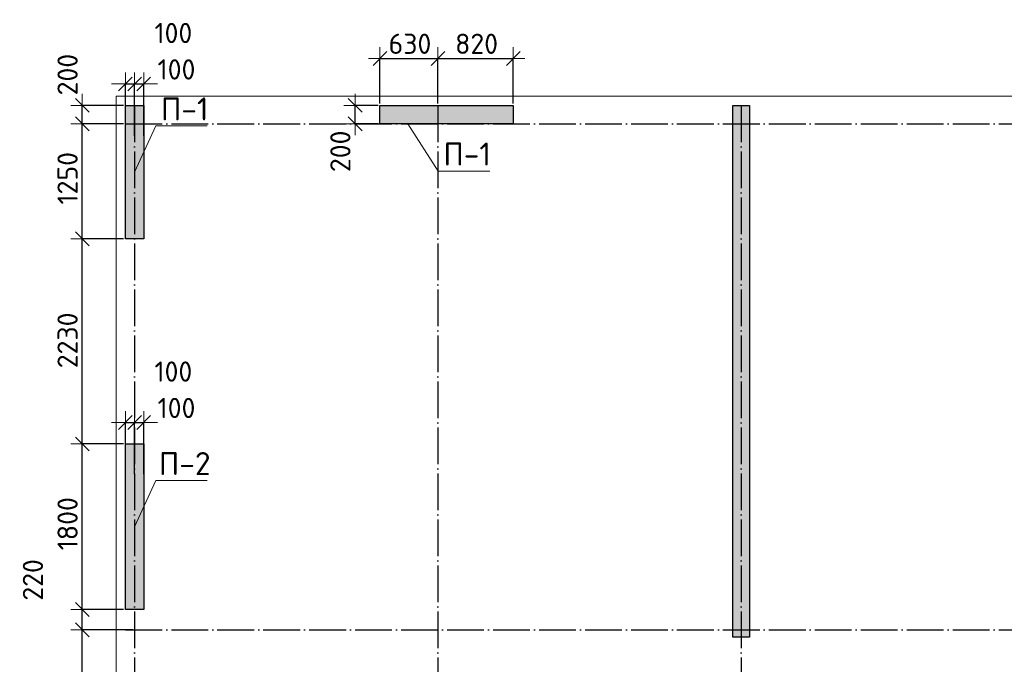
# Model space of a CAD drawing. Header units: millimetres. Extents: x 24002 to 102045, y -250 to 61883.
# Tile 18 of 31: x 24050 to 34762, y 48025 to 55032. Entities that reach past the tile are written whole.
import ezdxf

# ---------------------------------------------------------------- set-up
doc = ezdxf.new("R2010")
doc.units = ezdxf.units.MM
doc.header["$PDMODE"] = 65
doc.linetypes.add('______11', pattern=[500, 400, -50, 0, -50])
doc.linetypes.add('______5', pattern=[1100, 800, -100, 100, -100])
for name, color, linetype, lineweight in [('Standard', 7, 'Continuous', 25), ('Высотная отметка (отверстия)', 7, 'Continuous', 13), ('Размерная линия_ общее', 7, 'Continuous', 13)]:
    doc.layers.add(name, color=color, linetype=linetype, lineweight=lineweight)
doc.layers.add('Осевая линия_ общее', color=7, linetype='______5', lineweight=13, true_color=0xa0a0a0)
doc.styles.add('ISOCPEUR', font='ISOCPEUR')
doc.dimstyles.new('DIMSTYLE_12', dxfattribs={"dimtxt": 220, "dimasz": 250, "dimexe": 0, "dimexo": 0, "dimgap": 110, "dimtad": 2, "dimdec": 0, "dimrnd": 5, "dimzin": 12, "dimdsep": 46, "dimtxsty": 'ISOCPEUR', "dimblk1": 'ALL_ML_STRICH', "dimblk2": 'ALL_ML_STRICH', "dimsah": 1, "dimcen": 0, "dimclrd": 7, "dimclre": 256, "dimclrt": 7, "dimadec": 0, "dimazin": 0, "dimtfac": 1, "dimtdec": 0, "dimtix": 1, "dimtmove": 2, "dimatfit": 3, "dimfxl": 0, "dimtzin": 0, "dimlwd": 0, "dimlwe": -3, "dimarcsym": 0})
doc.dimstyles.new('DIMSTYLE_9', dxfattribs={"dimtxt": 220, "dimasz": 250, "dimexe": 0, "dimexo": 0, "dimgap": 110, "dimtad": 2, "dimdec": 0, "dimrnd": 5, "dimzin": 12, "dimdsep": 46, "dimtxsty": 'ISOCPEUR', "dimblk1": 'ALL_ML_STRICH', "dimblk2": 'ALL_ML_STRICH', "dimsah": 1, "dimcen": 0, "dimclrd": 7, "dimclre": 256, "dimclrt": 7, "dimadec": 0, "dimazin": 0, "dimtfac": 1, "dimtdec": 0, "dimtix": 1, "dimtmove": 2, "dimatfit": 3, "dimfxl": 0, "dimtvp": 1.2, "dimtzin": 0, "dimlwd": 0, "dimlwe": -3, "dimarcsym": 0})

# ---------------------------------------------------------------- blocks, each defined once
blk = doc.blocks.new('ALL_ML_STRICH')
at = {"color": 0, "linetype": 'ByBlock', "lineweight": -2}
for p, q in [((0, -0.5), (0, 0.5)), ((-1, 0), (0.5, 0)), ((-0.3, -0.3), (0.3, 0.3))]:
    blk.add_line(p, q, dxfattribs=at)
blk = doc.blocks.new('*D82')
at = {"layer": 'DEFPOINTS', "color": 7, "linetype": 'Continuous', "lineweight": 13, "transparency": 33554687}
for p in [(27970, 54610), (27970, 54100), (28600, 54100)]:
    blk.add_point(p, dxfattribs=at)
at = {"layer": 'Размерная линия_ общее', "color": 253, "linetype": 'Continuous', "lineweight": -2, "true_color": 0xa0a0a0, "transparency": 33554687}
for p, q in [((27970, 54120), (27970, 54610)), ((28600, 54120), (28600, 54610))]:
    blk.add_line(p, q, dxfattribs=at)
at = {"layer": 'Размерная линия_ общее', "color": 7, "linetype": 'Continuous', "lineweight": -2, "transparency": 33554687}
blk.add_line((27970, 54610), (28600, 54610), dxfattribs=at)
at = {"layer": 'Размерная линия_ общее', "color": 7, "linetype": 'Continuous', "lineweight": 13, "transparency": 33554687, "xscale": 250, "yscale": 250, "zscale": 250, "rotation": 180}
blk.add_blockref('ALL_ML_STRICH', (27970, 54610), dxfattribs=at)
at = {"layer": 'Размерная линия_ общее', "color": 7, "linetype": 'Continuous', "lineweight": 13, "transparency": 33554687, "xscale": 250, "yscale": 250, "zscale": 250}
blk.add_blockref('ALL_ML_STRICH', (28600, 54610), dxfattribs=at)
at = {"layer": 'Размерная линия_ общее', "color": 7, "linetype": 'Continuous', "lineweight": 13, "transparency": 33554687, "insert": (28296, 54770), "char_height": 220, "width": 660, "attachment_point": 5, "style": 'ISOCPEUR'}
blk.add_mtext('\\A1;{630}', dxfattribs=at)
blk = doc.blocks.new('*D83')
at = {"layer": 'DEFPOINTS', "color": 7, "linetype": 'Continuous', "lineweight": 13, "transparency": 33554687}
for p in [(28600, 54610), (28600, 54100), (29420, 54100)]:
    blk.add_point(p, dxfattribs=at)
at = {"layer": 'Размерная линия_ общее', "color": 253, "linetype": 'Continuous', "lineweight": -2, "true_color": 0xa0a0a0, "transparency": 33554687}
for p, q in [((28600, 54120), (28600, 54610)), ((29420, 54120), (29420, 54610))]:
    blk.add_line(p, q, dxfattribs=at)
at = {"layer": 'Размерная линия_ общее', "color": 7, "linetype": 'Continuous', "lineweight": -2, "transparency": 33554687}
blk.add_line((28600, 54610), (29420, 54610), dxfattribs=at)
at = {"layer": 'Размерная линия_ общее', "color": 7, "linetype": 'Continuous', "lineweight": 13, "transparency": 33554687, "xscale": 250, "yscale": 250, "zscale": 250, "rotation": 180}
blk.add_blockref('ALL_ML_STRICH', (28600, 54610), dxfattribs=at)
at = {"layer": 'Размерная линия_ общее', "color": 7, "linetype": 'Continuous', "lineweight": 13, "transparency": 33554687, "xscale": 250, "yscale": 250, "zscale": 250}
blk.add_blockref('ALL_ML_STRICH', (29420, 54610), dxfattribs=at)
at = {"layer": 'Размерная линия_ общее', "color": 7, "linetype": 'Continuous', "lineweight": 13, "transparency": 33554687, "insert": (29021, 54770), "char_height": 220, "width": 660, "attachment_point": 5, "style": 'ISOCPEUR'}
blk.add_mtext('\\A1;{820}', dxfattribs=at)
blk = doc.blocks.new('*D102')
at = {"layer": 'DEFPOINTS', "color": 7, "linetype": 'Continuous', "lineweight": 13, "transparency": 33554687}
for p in [(25200, 50653), (25200, 50070), (25300, 50070)]:
    blk.add_point(p, dxfattribs=at)
at = {"layer": 'Размерная линия_ общее', "color": 253, "linetype": 'Continuous', "lineweight": -2, "true_color": 0xa0a0a0, "transparency": 33554687}
for p, q in [((25200, 50090), (25200, 50653)), ((25300, 50090), (25300, 50653))]:
    blk.add_line(p, q, dxfattribs=at)
at = {"layer": 'Размерная линия_ общее', "color": 7, "linetype": 'Continuous', "lineweight": -2, "transparency": 33554687}
blk.add_line((25200, 50653), (25300, 50653), dxfattribs=at)
at = {"layer": 'Размерная линия_ общее', "color": 7, "linetype": 'Continuous', "lineweight": 13, "transparency": 33554687, "xscale": 250, "yscale": 250, "zscale": 250}
blk.add_blockref('ALL_ML_STRICH', (25300, 50653), dxfattribs=at)
at = {"layer": 'Размерная линия_ общее', "color": 7, "linetype": 'Continuous', "lineweight": 13, "transparency": 33554687, "xscale": 250, "yscale": 250, "zscale": 250, "rotation": 180}
blk.add_blockref('ALL_ML_STRICH', (25200, 50653), dxfattribs=at)
at = {"layer": 'Размерная линия_ общее', "color": 7, "linetype": 'Continuous', "lineweight": 13, "transparency": 33554687, "insert": (25722, 51207), "char_height": 220, "width": 660, "attachment_point": 5, "style": 'ISOCPEUR'}
blk.add_mtext('\\A1;{100}', dxfattribs=at)
blk = doc.blocks.new('*D103')
at = {"layer": 'DEFPOINTS', "color": 7, "linetype": 'Continuous', "lineweight": 13, "transparency": 33554687}
for p in [(25300, 50653), (25300, 50070), (25400, 50070)]:
    blk.add_point(p, dxfattribs=at)
at = {"layer": 'Размерная линия_ общее', "color": 253, "linetype": 'Continuous', "lineweight": -2, "true_color": 0xa0a0a0, "transparency": 33554687}
for p, q in [((25300, 50090), (25300, 50653)), ((25400, 50090), (25400, 50653))]:
    blk.add_line(p, q, dxfattribs=at)
at = {"layer": 'Размерная линия_ общее', "color": 7, "linetype": 'Continuous', "lineweight": -2, "transparency": 33554687}
blk.add_line((25300, 50653), (25400, 50653), dxfattribs=at)
at = {"layer": 'Размерная линия_ общее', "color": 7, "linetype": 'Continuous', "lineweight": 13, "transparency": 33554687, "xscale": 250, "yscale": 250, "zscale": 250}
blk.add_blockref('ALL_ML_STRICH', (25400, 50653), dxfattribs=at)
at = {"layer": 'Размерная линия_ общее', "color": 7, "linetype": 'Continuous', "lineweight": 13, "transparency": 33554687, "xscale": 250, "yscale": 250, "zscale": 250, "rotation": 180}
blk.add_blockref('ALL_ML_STRICH', (25300, 50653), dxfattribs=at)
at = {"layer": 'Размерная линия_ общее', "color": 7, "linetype": 'Continuous', "lineweight": 13, "transparency": 33554687, "insert": (25756, 50811), "char_height": 220, "width": 660, "attachment_point": 5, "style": 'ISOCPEUR'}
blk.add_mtext('\\A1;{100}', dxfattribs=at)
blk = doc.blocks.new('*D104')
at = {"layer": 'DEFPOINTS', "color": 7, "linetype": 'Continuous', "lineweight": 13, "transparency": 33554687}
for p in [(25200, 54333), (25200, 53750), (25300, 53750)]:
    blk.add_point(p, dxfattribs=at)
at = {"layer": 'Размерная линия_ общее', "color": 253, "linetype": 'Continuous', "lineweight": -2, "true_color": 0xa0a0a0, "transparency": 33554687}
for p, q in [((25200, 53770), (25200, 54333)), ((25300, 53770), (25300, 54333))]:
    blk.add_line(p, q, dxfattribs=at)
at = {"layer": 'Размерная линия_ общее', "color": 7, "linetype": 'Continuous', "lineweight": -2, "transparency": 33554687}
blk.add_line((25200, 54333), (25300, 54333), dxfattribs=at)
at = {"layer": 'Размерная линия_ общее', "color": 7, "linetype": 'Continuous', "lineweight": 13, "transparency": 33554687, "xscale": 250, "yscale": 250, "zscale": 250}
blk.add_blockref('ALL_ML_STRICH', (25300, 54333), dxfattribs=at)
at = {"layer": 'Размерная линия_ общее', "color": 7, "linetype": 'Continuous', "lineweight": 13, "transparency": 33554687, "xscale": 250, "yscale": 250, "zscale": 250, "rotation": 180}
blk.add_blockref('ALL_ML_STRICH', (25200, 54333), dxfattribs=at)
at = {"layer": 'Размерная линия_ общее', "color": 7, "linetype": 'Continuous', "lineweight": 13, "transparency": 33554687, "insert": (25722, 54887), "char_height": 220, "width": 660, "attachment_point": 5, "style": 'ISOCPEUR'}
blk.add_mtext('\\A1;{100}', dxfattribs=at)
blk = doc.blocks.new('*D105')
at = {"layer": 'DEFPOINTS', "color": 7, "linetype": 'Continuous', "lineweight": 13, "transparency": 33554687}
for p in [(25300, 54333), (25300, 53750), (25400, 53750)]:
    blk.add_point(p, dxfattribs=at)
at = {"layer": 'Размерная линия_ общее', "color": 253, "linetype": 'Continuous', "lineweight": -2, "true_color": 0xa0a0a0, "transparency": 33554687}
for p, q in [((25300, 53770), (25300, 54333)), ((25400, 53770), (25400, 54333))]:
    blk.add_line(p, q, dxfattribs=at)
at = {"layer": 'Размерная линия_ общее', "color": 7, "linetype": 'Continuous', "lineweight": -2, "transparency": 33554687}
blk.add_line((25300, 54333), (25400, 54333), dxfattribs=at)
at = {"layer": 'Размерная линия_ общее', "color": 7, "linetype": 'Continuous', "lineweight": 13, "transparency": 33554687, "xscale": 250, "yscale": 250, "zscale": 250}
blk.add_blockref('ALL_ML_STRICH', (25400, 54333), dxfattribs=at)
at = {"layer": 'Размерная линия_ общее', "color": 7, "linetype": 'Continuous', "lineweight": 13, "transparency": 33554687, "xscale": 250, "yscale": 250, "zscale": 250, "rotation": 180}
blk.add_blockref('ALL_ML_STRICH', (25300, 54333), dxfattribs=at)
at = {"layer": 'Размерная линия_ общее', "color": 7, "linetype": 'Continuous', "lineweight": 13, "transparency": 33554687, "insert": (25756, 54491), "char_height": 220, "width": 660, "attachment_point": 5, "style": 'ISOCPEUR'}
blk.add_mtext('\\A1;{100}', dxfattribs=at)
blk = doc.blocks.new('*D106')
at = {"layer": 'DEFPOINTS', "color": 7, "linetype": 'Continuous', "lineweight": 13, "transparency": 33554687}
for p in [(27970, 54100), (27700, 53900), (27970, 53900)]:
    blk.add_point(p, dxfattribs=at)
at = {"layer": 'Размерная линия_ общее', "color": 253, "linetype": 'Continuous', "lineweight": -2, "true_color": 0xa0a0a0, "transparency": 33554687}
for p, q in [((27950, 54100), (27700, 54100)), ((27950, 53900), (27700, 53900))]:
    blk.add_line(p, q, dxfattribs=at)
at = {"layer": 'Размерная линия_ общее', "color": 7, "linetype": 'Continuous', "lineweight": -2, "transparency": 33554687}
blk.add_line((27700, 53900), (27700, 54100), dxfattribs=at)
at = {"layer": 'Размерная линия_ общее', "color": 7, "linetype": 'Continuous', "lineweight": 13, "transparency": 33554687, "xscale": 250, "yscale": 250, "zscale": 250}
for p, rotation in [((27700, 54100), 90), ((27700, 53900), 270)]:
    blk.add_blockref('ALL_ML_STRICH', p, dxfattribs=dict(at, rotation=rotation))
at = {"layer": 'Размерная линия_ общее', "color": 7, "linetype": 'Continuous', "lineweight": 13, "transparency": 33554687, "insert": (27539, 53601), "char_height": 220, "width": 660, "attachment_point": 5, "rotation": 90, "style": 'ISOCPEUR'}
blk.add_mtext('\\A1;{200}', dxfattribs=at)
blk = doc.blocks.new('*D166')
at = {"layer": 'DEFPOINTS', "color": 7, "linetype": 'Continuous', "lineweight": 13, "transparency": 33554687}
for p in [(25300, 48400), (24731, 46700), (25300, 46700)]:
    blk.add_point(p, dxfattribs=at)
at = {"layer": 'Размерная линия_ общее', "color": 253, "linetype": 'Continuous', "lineweight": -2, "true_color": 0xa0a0a0, "transparency": 33554687}
for p, q in [((25280, 48400), (24731, 48400)), ((25280, 46700), (24731, 46700))]:
    blk.add_line(p, q, dxfattribs=at)
at = {"layer": 'Размерная линия_ общее', "color": 7, "linetype": 'Continuous', "lineweight": -2, "transparency": 33554687}
blk.add_line((24731, 46700), (24731, 48400), dxfattribs=at)
at = {"layer": 'Размерная линия_ общее', "color": 7, "linetype": 'Continuous', "lineweight": 13, "transparency": 33554687, "xscale": 250, "yscale": 250, "zscale": 250}
for p, rotation in [((24731, 48400), 90), ((24731, 46700), 270)]:
    blk.add_blockref('ALL_ML_STRICH', p, dxfattribs=dict(at, rotation=rotation))
at = {"layer": 'Размерная линия_ общее', "color": 7, "linetype": 'Continuous', "lineweight": 13, "transparency": 33554687, "insert": (24571, 47583), "char_height": 220, "width": 880, "attachment_point": 5, "rotation": 90, "style": 'ISOCPEUR'}
blk.add_mtext('\\A1;{1700}', dxfattribs=at)
blk = doc.blocks.new('*D167')
at = {"layer": 'DEFPOINTS', "color": 7, "linetype": 'Continuous', "lineweight": 13, "transparency": 33554687}
for p in [(25200, 48620), (24731, 48400), (25300, 48400)]:
    blk.add_point(p, dxfattribs=at)
at = {"layer": 'Размерная линия_ общее', "color": 253, "linetype": 'Continuous', "lineweight": -2, "true_color": 0xa0a0a0, "transparency": 33554687}
for p, q in [((25180, 48620), (24731, 48620)), ((25280, 48400), (24731, 48400))]:
    blk.add_line(p, q, dxfattribs=at)
at = {"layer": 'Размерная линия_ общее', "color": 7, "linetype": 'Continuous', "lineweight": -2, "transparency": 33554687}
blk.add_line((24731, 48400), (24731, 48620), dxfattribs=at)
at = {"layer": 'Размерная линия_ общее', "color": 7, "linetype": 'Continuous', "lineweight": 13, "transparency": 33554687, "xscale": 250, "yscale": 250, "zscale": 250}
for p, rotation in [((24731, 48620), 90), ((24731, 48400), 270)]:
    blk.add_blockref('ALL_ML_STRICH', p, dxfattribs=dict(at, rotation=rotation))
at = {"layer": 'Размерная линия_ общее', "color": 7, "linetype": 'Continuous', "lineweight": 13, "transparency": 33554687, "insert": (24194, 48942), "char_height": 220, "width": 660, "attachment_point": 5, "rotation": 90, "style": 'ISOCPEUR'}
blk.add_mtext('\\A1;{220}', dxfattribs=at)
blk = doc.blocks.new('*D168')
at = {"layer": 'DEFPOINTS', "color": 7, "linetype": 'Continuous', "lineweight": 13, "transparency": 33554687}
for p in [(25200, 50420), (24731, 48620), (25200, 48620)]:
    blk.add_point(p, dxfattribs=at)
at = {"layer": 'Размерная линия_ общее', "color": 253, "linetype": 'Continuous', "lineweight": -2, "true_color": 0xa0a0a0, "transparency": 33554687}
for p, q in [((25180, 50420), (24731, 50420)), ((25180, 48620), (24731, 48620))]:
    blk.add_line(p, q, dxfattribs=at)
at = {"layer": 'Размерная линия_ общее', "color": 7, "linetype": 'Continuous', "lineweight": -2, "transparency": 33554687}
blk.add_line((24731, 48620), (24731, 50420), dxfattribs=at)
at = {"layer": 'Размерная линия_ общее', "color": 7, "linetype": 'Continuous', "lineweight": 13, "transparency": 33554687, "xscale": 250, "yscale": 250, "zscale": 250}
for p, rotation in [((24731, 50420), 90), ((24731, 48620), 270)]:
    blk.add_blockref('ALL_ML_STRICH', p, dxfattribs=dict(at, rotation=rotation))
at = {"layer": 'Размерная линия_ общее', "color": 7, "linetype": 'Continuous', "lineweight": 13, "transparency": 33554687, "insert": (24571, 49553), "char_height": 220, "width": 880, "attachment_point": 5, "rotation": 90, "style": 'ISOCPEUR'}
blk.add_mtext('\\A1;{1800}', dxfattribs=at)
blk = doc.blocks.new('*D169')
at = {"layer": 'DEFPOINTS', "color": 7, "linetype": 'Continuous', "lineweight": 13, "transparency": 33554687}
for p in [(25200, 52650), (24731, 50420), (25200, 50420)]:
    blk.add_point(p, dxfattribs=at)
at = {"layer": 'Размерная линия_ общее', "color": 253, "linetype": 'Continuous', "lineweight": -2, "true_color": 0xa0a0a0, "transparency": 33554687}
for p, q in [((25180, 52650), (24731, 52650)), ((25180, 50420), (24731, 50420))]:
    blk.add_line(p, q, dxfattribs=at)
at = {"layer": 'Размерная линия_ общее', "color": 7, "linetype": 'Continuous', "lineweight": -2, "transparency": 33554687}
blk.add_line((24731, 50420), (24731, 52650), dxfattribs=at)
at = {"layer": 'Размерная линия_ общее', "color": 7, "linetype": 'Continuous', "lineweight": 13, "transparency": 33554687, "xscale": 250, "yscale": 250, "zscale": 250}
for p, rotation in [((24731, 52650), 90), ((24731, 50420), 270)]:
    blk.add_blockref('ALL_ML_STRICH', p, dxfattribs=dict(at, rotation=rotation))
at = {"layer": 'Размерная линия_ общее', "color": 7, "linetype": 'Continuous', "lineweight": 13, "transparency": 33554687, "insert": (24571, 51546), "char_height": 220, "width": 880, "attachment_point": 5, "rotation": 90, "style": 'ISOCPEUR'}
blk.add_mtext('\\A1;{2230}', dxfattribs=at)
blk = doc.blocks.new('*D170')
at = {"layer": 'DEFPOINTS', "color": 7, "linetype": 'Continuous', "lineweight": 13, "transparency": 33554687}
for p in [(25200, 53900), (24731, 52650), (25200, 52650)]:
    blk.add_point(p, dxfattribs=at)
at = {"layer": 'Размерная линия_ общее', "color": 253, "linetype": 'Continuous', "lineweight": -2, "true_color": 0xa0a0a0, "transparency": 33554687}
for p, q in [((25180, 53900), (24731, 53900)), ((25180, 52650), (24731, 52650))]:
    blk.add_line(p, q, dxfattribs=at)
at = {"layer": 'Размерная линия_ общее', "color": 7, "linetype": 'Continuous', "lineweight": -2, "transparency": 33554687}
blk.add_line((24731, 52650), (24731, 53900), dxfattribs=at)
at = {"layer": 'Размерная линия_ общее', "color": 7, "linetype": 'Continuous', "lineweight": 13, "transparency": 33554687, "xscale": 250, "yscale": 250, "zscale": 250}
for p, rotation in [((24731, 53900), 90), ((24731, 52650), 270)]:
    blk.add_blockref('ALL_ML_STRICH', p, dxfattribs=dict(at, rotation=rotation))
at = {"layer": 'Размерная линия_ общее', "color": 7, "linetype": 'Continuous', "lineweight": 13, "transparency": 33554687, "insert": (24571, 53308), "char_height": 220, "width": 880, "attachment_point": 5, "rotation": 90, "style": 'ISOCPEUR'}
blk.add_mtext('\\A1;{1250}', dxfattribs=at)
blk = doc.blocks.new('*D171')
at = {"layer": 'DEFPOINTS', "color": 7, "linetype": 'Continuous', "lineweight": 13, "transparency": 33554687}
for p in [(25200, 54100), (24731, 53900), (25200, 53900)]:
    blk.add_point(p, dxfattribs=at)
at = {"layer": 'Размерная линия_ общее', "color": 253, "linetype": 'Continuous', "lineweight": -2, "true_color": 0xa0a0a0, "transparency": 33554687}
for p, q in [((25180, 54100), (24731, 54100)), ((25180, 53900), (24731, 53900))]:
    blk.add_line(p, q, dxfattribs=at)
at = {"layer": 'Размерная линия_ общее', "color": 7, "linetype": 'Continuous', "lineweight": -2, "transparency": 33554687}
blk.add_line((24731, 53900), (24731, 54100), dxfattribs=at)
at = {"layer": 'Размерная линия_ общее', "color": 7, "linetype": 'Continuous', "lineweight": 13, "transparency": 33554687, "xscale": 250, "yscale": 250, "zscale": 250}
for p, rotation in [((24731, 54100), 90), ((24731, 53900), 270)]:
    blk.add_blockref('ALL_ML_STRICH', p, dxfattribs=dict(at, rotation=rotation))
at = {"layer": 'Размерная линия_ общее', "color": 7, "linetype": 'Continuous', "lineweight": 13, "transparency": 33554687, "insert": (24571, 54435), "char_height": 220, "width": 660, "attachment_point": 5, "rotation": 90, "style": 'ISOCPEUR'}
blk.add_mtext('\\A1;{200}', dxfattribs=at)

msp = doc.modelspace()

# ---------------------------------------------------------------- hatches: boundary and pattern name
at = {"linetype": 'Continuous', "lineweight": 13, "transparency": 33554687}
for points in [[(31810, 48320), (31990, 48320), (31990, 54100), (31810, 54100)], [(25200, 48620), (25400, 48620), (25400, 50420), (25200, 50420)]]:
    msp.add_hatch(color=7, dxfattribs=at).paths.add_polyline_path(points)
at = {"layer": 'Standard', "linetype": 'Continuous', "lineweight": 13, "transparency": 33554687}
for points in [[(25200, 52650), (25400, 52650), (25400, 54100), (25200, 54100)], [(27969.8, 54100), (27969.8, 53900), (29419.8, 53900), (29419.8, 54100)]]:
    msp.add_hatch(color=7, dxfattribs=at).paths.add_polyline_path(points)

# ---------------------------------------------------------------- linework, layer by layer
at = {"color": 7, "linetype": 'Continuous', "lineweight": -3, "transparency": 33554687}
for p, q in [((31810, 48320), (31810, 54100)), ((31810, 54100), (31990, 54100)), ((31990, 54100), (31990, 48320)), ((25200, 48620), (25200, 50420)), ((25200, 50420), (25400, 50420)), ((25400, 50420), (25400, 48620)), ((25400, 48620), (25200, 48620)), ((31990, 48320), (31810, 48320))]:
    msp.add_line(p, q, dxfattribs=at)
at = {"layer": 'Standard', "color": 7, "linetype": 'Continuous', "lineweight": -3, "transparency": 33554687}
for p, q in [((25200, 52650), (25200, 54100)), ((25200, 54100), (25400, 54100)), ((25400, 54100), (25400, 52650)), ((27969.8, 53900), (27969.8, 54100)), ((27969.8, 54100), (29419.8, 54100)), ((29419.8, 54100), (29419.8, 53900)), ((29419.8, 53900), (27969.8, 53900)), ((25400, 52650), (25200, 52650))]:
    msp.add_line(p, q, dxfattribs=at)
at = {"layer": 'Standard', "color": 7, "linetype": 'Continuous', "lineweight": 13, "transparency": 33554687}
msp.add_lwpolyline([(25100, 39650), (67580, 39650), (67580, 54200), (25100, 54200), (25100, 39650)], dxfattribs=at)
at = {"layer": 'Высотная отметка (отверстия)', "color": 7, "linetype": 'Continuous', "lineweight": 13, "transparency": 33554687}
for points in [[(28272.2, 53900), (28603.5, 53386.5), (29163.5, 53386.5)], [(25300, 53375), (25530.7, 53876.9), (26090.7, 53876.9)], [(25300, 49520), (25530.7, 50021.9), (26090.7, 50021.9)]]:
    msp.add_lwpolyline(points, dxfattribs=at)
at = {"layer": 'Осевая линия_ общее', "color": 253, "linetype": '______11', "lineweight": -3, "true_color": 0xa0a0a0, "transparency": 33554687}
for p, q in [((25300, 54100), (25300, 37910.9)), ((28600, 54100), (28600, 37910.9)), ((31900, 54100), (31900, 37910.9)), ((25200, 53900), (69209.2, 53900)), ((25200, 48400), (69209.2, 48400))]:
    msp.add_line(p, q, dxfattribs=at)

# ---------------------------------------------------------------- texts
at = {"layer": 'Высотная отметка (отверстия)', "color": 7, "linetype": 'Continuous', "lineweight": 13, "transparency": 33554687, "char_height": 250, "attachment_point": 8, "style": 'ISOCPEUR'}
for s, insert, width in [('\\A1;{\\fISOCPEUR|i0|b0;\\H250.000000;\\W1.000000;\\C7;П-1}\\P', (25845.7, 53936.9), 604.167), ('\\A1;{\\fISOCPEUR|i0|b0;\\H250.000000;\\W1.000000;\\C7;П-1}\\P', (28918.5, 53446.5), 604.167), ('\\A1;{\\fISOCPEUR|i0|b0;\\H250.000000;\\W1.000000;\\C7;П-2}\\P', (25845.7, 50081.9), 664.583)]:
    msp.add_mtext(s, dxfattribs=dict(at, insert=insert, width=width))

# ---------------------------------------------------------------- dimensions: what is measured, and where the dimension line sits
at = {"layer": 'Размерная линия_ общее', "color": 7, "linetype": 'Continuous', "lineweight": 13, "transparency": 33554687}
for base, p1, p2, dimstyle, picture, middle in [((25300, 54332.9), (25200, 53770), (25300, 53770), 'DIMSTYLE_9', '*D104', (25722.1, 54887.3)), ((28600, 54609.6), (27969.8, 54120), (28600, 54120), 'DIMSTYLE_9', '*D82', (28295.9, 54769.6)), ((29419.8, 54609.6), (28600, 54120), (29419.8, 54120), 'DIMSTYLE_12', '*D83', (29020.9, 54769.6)), ((25400, 54332.9), (25300, 53770), (25400, 53770), 'DIMSTYLE_9', '*D105', (25756, 54490.8)), ((25300, 50652.9), (25200, 50090), (25300, 50090), 'DIMSTYLE_9', '*D102', (25722.1, 51207.3)), ((25400, 50652.9), (25300, 50090), (25400, 50090), 'DIMSTYLE_9', '*D103', (25756, 50810.8))]:
    dim = msp.add_linear_dim(base=base, p1=p1, p2=p2, dimstyle=dimstyle, override={"dimpost": '<>', "dimclrd": 7, "dimclre": 253, "dimclrt": 7, "dimlwd": 0, "dimlwe": 65533}, dxfattribs=at)
    dim.commit()
    dim.dimension.update_dxf_attribs({"geometry": picture, "text_midpoint": middle, "dimtype": 160})
for base, p1, p2, dimstyle, picture, middle in [((24730.5, 54100), (25180, 53900), (25180, 54100), 'DIMSTYLE_9', '*D171', (24571, 54435.2)), ((27699.8, 54100), (27949.8, 53900), (27949.8, 54100), 'DIMSTYLE_9', '*D106', (27539, 53601.2)), ((24730.5, 53900), (25180, 52650), (25180, 53900), 'DIMSTYLE_12', '*D170', (24570.5, 53308)), ((24730.5, 52650), (25180, 50420), (25180, 52650), 'DIMSTYLE_12', '*D169', (24570.5, 51546)), ((24730.5, 50420), (25180, 48620), (25180, 50420), 'DIMSTYLE_12', '*D168', (24570.5, 49553)), ((24730.5, 48620), (25280, 48400), (25180, 48620), 'DIMSTYLE_9', '*D167', (24194.4, 48941.6)), ((24730.5, 48400), (25280, 46700), (25280, 48400), 'DIMSTYLE_12', '*D166', (24570.5, 47583))]:
    dim = msp.add_linear_dim(base=base, p1=p1, p2=p2, angle=90, dimstyle=dimstyle, override={"dimpost": '<>', "dimclrd": 7, "dimclre": 253, "dimclrt": 7, "dimlwd": 0, "dimlwe": 65533}, dxfattribs=at)
    dim.commit()
    dim.dimension.update_dxf_attribs({"geometry": picture, "text_midpoint": middle, "dimtype": 160})

doc.saveas('drawing.dxf')
